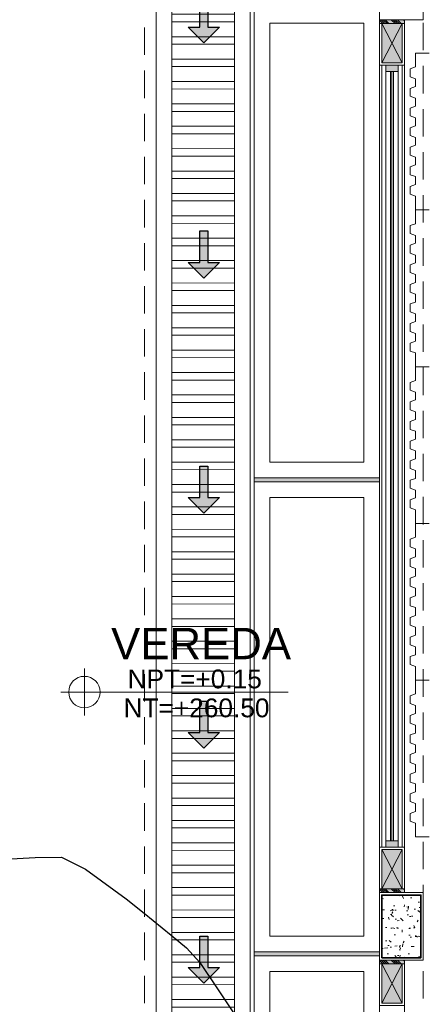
# Model space of a CAD drawing. Header units: millimetres. Extents: x -8931983 to 9630244, y 4 to 18563053.
# Tile 76 of 256: x 349101.46 to 349104.04, y 9281957.44 to 9281963.72. Entities that reach past the tile are written whole.
import ezdxf

# ---------------------------------------------------------------- set-up
doc = ezdxf.new("R2010")
doc.units = ezdxf.units.MM
doc.linetypes.add('CONTINUA', pattern=[0])
doc.linetypes.add('DASHED2', pattern=[0.375, 0.25, -0.125])
for name, color, linetype, lineweight in [('.', 7, 'Continuous', 0), ('0_ CUNETAS', 151, 'Continuous', 5), ('0_PROYECCIONES 1', 1, 'DASHED2', 0), ('0_TARRAJEO', 32, 'Continuous', 0), ('0_VANOS', 30, 'Continuous', 9), ('COLUMNAS', 3, 'Continuous', 35), ('COLUMNETAS TOP', 253, 'Continuous', 0), ('CUNETAS', 5, 'Continuous', 0), ('G-ANNO-DIMS', 7, 'Continuous', 5), ('JUNTAS DE DILATACIÓN', 160, 'CONTINUA', 9), ('Mobiliario', 43, 'Continuous', 5), ('MURO', 133, 'Continuous', 15), ('TARRAJEO', 32, 'Continuous', 0), ('TEXTO AMBIENTES', 7, 'Continuous', 30), ('vereda', 254, 'Continuous', 5)]:
    doc.layers.add(name, color=color, linetype=linetype, lineweight=lineweight)
for name, color, linetype, lineweight, true_color in [('0_COLUMNA ACHURADO', 250, 'Continuous', 0, 0x363636), ('0_TEXTURA PISOS', 252, 'Continuous', 0, 0x8c8c8c), ('LMOBILIARIO', 252, 'Continuous', 5, 0x898989)]:
    doc.layers.add(name, color=color, linetype=linetype, lineweight=lineweight, true_color=true_color)
doc.layers.add('C-TOPO', color=7, linetype='Continuous')
doc.styles.add('Arial_1', font='arial.ttf', dxfattribs={"height": 0.15})

# ---------------------------------------------------------------- blocks, each defined once
blk = doc.blocks.new('junta vereda 0.8')
at = {"layer": '.', "true_color": 0x939598}
h = blk.add_hatch(color=252, dxfattribs=at)
h.dxf.hatch_style = 1
h.paths.add_polyline_path([(0.0127000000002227, 0), (-0.0127000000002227, 0), (-0.0127000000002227, 0.799999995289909), (0.0127000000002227, 0.799999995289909)])
at = {"layer": '0_TEXTURA PISOS'}
h = blk.add_hatch(dxfattribs=at)
h.set_pattern_fill('ANGLE', color=256, angle=180)
h.set_pattern_definition([(180, (5477.765441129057, 1211.768031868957), (-9e-16, -6.985), [5.08, -1.905]), (270, (5477.765441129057, 1211.768031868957), (6.985, -1.3e-15), [5.08, -1.905])])
h.paths.add_polyline_path([(0.0127000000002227, 0), (-0.0127000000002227, 0), (-0.0127000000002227, 0.799999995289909), (0.0127000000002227, 0.799999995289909)])
at = {"layer": 'vereda'}
blk.add_lwpolyline([(0.0127000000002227, 0), (-0.0127000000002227, 0), (-0.0127000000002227, 0.799999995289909), (0.0127000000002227, 0.799999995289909)], close=True, dxfattribs=at)
blk = doc.blocks.new('verda pg edf 04')
at = {"layer": 'vereda', "elevation": -20.54863760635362}
for points in [[(-10.8149999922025, -23.38819999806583), (-10.8149999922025, -26.38819999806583), (-11.61499998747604, -26.38819999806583), (-11.61499998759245, -23.38819999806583)], [(-10.91499999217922, -23.4881999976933), (-10.91499999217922, -26.28819999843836), (-11.51499998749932, -26.28819999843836), (-11.51499998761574, -23.4881999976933)], [(-10.81499999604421, -26.41359999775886), (-10.81499999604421, -29.41359999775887), (-11.61499999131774, -29.41359999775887), (-11.61499999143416, -26.41359999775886)], [(-10.91499999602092, -26.51359999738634), (-10.91499999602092, -29.31359999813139), (-11.51499999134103, -29.31359999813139), (-11.51499999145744, -26.51359999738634)], [(-10.8149999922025, -29.4389999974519), (-10.8149999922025, -32.4389999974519), (-11.61499998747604, -32.4389999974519), (-11.61499998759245, -29.4389999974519)], [(-10.91499999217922, -29.53899999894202), (-10.91499999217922, -32.33899999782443), (-11.51499998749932, -32.33899999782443), (-11.51499998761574, -29.53899999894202)]]:
    blk.add_lwpolyline(points, close=True, dxfattribs=at)
at = {"layer": 'vereda', "rotation": 270}
for p in [(-11.61499998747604, -26.40089999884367, -20.54863760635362), (-11.61499999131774, -29.42629999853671, -20.54863760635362)]:
    blk.add_blockref('junta vereda 0.8', p, dxfattribs=at)
blk = doc.blocks.new('Cotas de elevación - M_Cota de elevación - Destino rellenado-517392-Nivel 1')
at = {"layer": 'G-ANNO-DIMS'}
for p, q in [((0, -0.0015), (0, 0.0015)), ((-0.0015, 0), (0.013, 0))]:
    blk.add_line(p, q, dxfattribs=at)
blk.add_circle((0, 0), 0.001, dxfattribs=at)
blk = doc.blocks.new('VEREDA EDF 04 PGG')
at = {"lineweight": 5}
blk.add_blockref('verda pg edf 04', (-1.215000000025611, -0.8150000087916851, 20.54863760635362), dxfattribs=at)
at = {"layer": 'TEXTO AMBIENTES', "xscale": 99.99999999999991, "yscale": 99.99999999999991, "zscale": 99.99999999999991}
blk.add_blockref('Cotas de elevación - M_Cota de elevación - Destino rellenado-517392-Nivel 1', (-13.91377764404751, -28.56975819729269, 20.54863761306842), dxfattribs=at)
at = {"layer": 'TEXTO AMBIENTES', "insert": (-14.34380075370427, -28.16068813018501, 20.54863761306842), "char_height": 0.2, "width": 2.349898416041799, "attachment_point": 1, "style": 'Arial_1'}
blk.add_mtext('\\pxqc;VEREDA', dxfattribs=at)
at = {"layer": 'TEXTO AMBIENTES', "char_height": 0.12, "width": 0.9021418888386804, "attachment_point": 1, "line_spacing_factor": 0.9417779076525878, "style": 'Arial_1'}
for s, insert in [('NPT=+0.15', (-13.63805802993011, -28.42636192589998, 20.54863761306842)), ('NT=+260.50', (-13.66388000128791, -28.61098314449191, 20.54863761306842))]:
    blk.add_mtext(s, dxfattribs=dict(at, insert=insert))
blk = doc.blocks.new('topooooo')
at = {"layer": 'C-TOPO', "color": 31, "linetype": 'Continuous', "lineweight": 25, "elevation": 1.617999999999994, "flags": 128}
blk.add_lwpolyline([(-138.7691999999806, -206.5728000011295), (-138.6567099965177, -206.4685092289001), (-138.5279999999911, -206.3578729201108), (-138.3623487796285, -206.3201136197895), (-138.2350707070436, -206.3140000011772), (-138.1378974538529, -206.3064160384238), (-138.0405152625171, -206.3014847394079), (-137.8941908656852, -206.2992749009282), (-137.671445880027, -206.2973530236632), (-137.5447483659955, -206.2972516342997), (-137.4819732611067, -206.3044453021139), (-137.4195343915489, -206.3140000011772), (-137.2259578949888, -206.3720816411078), (-137.0279999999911, -206.4314603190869)], dxfattribs=at)
blk = doc.blocks.new('*U3805')
at = {"layer": '.', "lineweight": 30}
h = blk.add_hatch(color=1, dxfattribs=at)
h.dxf.hatch_style = 1
h.paths.add_polyline_path([(-0.0249999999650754, -0.0500000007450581), (-0.0999999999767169, -0.0500000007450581), (0, -0.150000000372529), (0.1000000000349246, -0.0500000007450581), (0.0250000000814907, -0.0500000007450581), (0.0250000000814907, 0.1499999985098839), (-0.0249999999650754, 0.1499999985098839)])
at = {"layer": '0_ CUNETAS', "color": 1, "lineweight": 30}
blk.add_lwpolyline([(-0.099999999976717, -0.0500000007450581), (-0.0249999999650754, -0.0500000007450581), (-0.0249999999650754, 0.1499999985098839), (0.0250000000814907, 0.1499999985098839), (0.0250000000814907, -0.0500000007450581), (0.1000000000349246, -0.0500000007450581), (0, -0.150000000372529)], close=True, dxfattribs=at)
blk = doc.blocks.new('*U3868')
at = {"layer": '0_ CUNETAS', "color": 0, "linetype": 'ByBlock', "lineweight": -2, "transparency": 16777216}
for p in [(2.5e-15, 40.49999999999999), (2.4e-15, 39), (2.3e-15, 37.5), (2.2e-15, 36), (2.1e-15, 34.5)]:
    blk.add_blockref('*U3805', p, dxfattribs=at)
blk = doc.blocks.new('red drenaje')
at = {"layer": '0_ CUNETAS', "lineweight": 0}
h = blk.add_hatch(dxfattribs=at)
h.set_pattern_fill('ANSI32', color=256, scale=0.015, angle=135)
h.set_pattern_definition([(180, (7.209970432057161, 110.9101056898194), (0, -0.142875), []), (180, (7.162345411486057, 110.9577307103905), (0, -0.142875), [])])
h.paths.add_polyline_path([(-48.20003028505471, 69.903105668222), (-48.60003028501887, 69.90310566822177), (-48.60003028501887, 10.19298912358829), (-48.20003028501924, 10.19298912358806)])
for p, q in [((-48.70003028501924, 70.00310566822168), (-48.70003028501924, 10.19298912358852)), ((-48.10003028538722, 70.00310566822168), (-48.10003028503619, 10.1929891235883)), ((-48.60003028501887, 69.78010566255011), (-48.60003028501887, 10.19298912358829)), ((-48.20003028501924, 69.78010566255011), (-48.20003028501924, 10.19298912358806))]:
    blk.add_line(p, q, dxfattribs=at)
blk.add_lwpolyline([(-48.20003028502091, 10.19298912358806), (-48.20003028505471, 69.903105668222), (-48.60003028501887, 69.90310566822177), (-48.60003028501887, 10.19298912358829)], close=True, dxfattribs=at)
blk.add_blockref('*U3868', (-48.39571811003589, 5.224853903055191), dxfattribs=at)
blk = doc.blocks.new('*U1101')
at = {"linetype": 'Continuous', "lineweight": 0, "true_color": 0xbebebe}
for points in [[(3037.252435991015, 1360.543106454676), (3037.212435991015, 1360.543106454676), (3037.212435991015, 1360.463106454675), (3037.252435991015, 1360.463106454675)], [(3042.20243600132, 1360.543106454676), (3042.16243600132, 1360.543106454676), (3042.16243600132, 1360.463106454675), (3042.20243600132, 1360.463106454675)]]:
    blk.add_hatch(color=9, dxfattribs=at).paths.add_polyline_path(points)
at = {"layer": '0_VANOS', "linetype": 'Continuous'}
for p, q in [((3037.252435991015, 1360.513106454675), (3042.16243600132, 1360.513106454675)), ((3037.252435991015, 1360.503106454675), (3042.16243600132, 1360.503106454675)), ((3037.252435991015, 1360.493106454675), (3042.16243600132, 1360.493106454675))]:
    blk.add_line(p, q, dxfattribs=at)
for points in [[(3037.212435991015, 1360.543106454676), (3037.212435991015, 1360.463106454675), (3037.252435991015, 1360.463106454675), (3037.252435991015, 1360.543106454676)], [(3037.252435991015, 1360.543106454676), (3042.16243600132, 1360.543106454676), (3042.16243600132, 1360.463106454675), (3037.252435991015, 1360.463106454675)], [(3042.16243600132, 1360.543106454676), (3042.16243600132, 1360.463106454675), (3042.20243600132, 1360.463106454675), (3042.20243600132, 1360.543106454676)]]:
    blk.add_lwpolyline(points, close=True, dxfattribs=at)
blk = doc.blocks.new('columnas bloque talleres')
at = {"layer": '0_COLUMNA ACHURADO'}
h = blk.add_hatch(dxfattribs=at)
h.set_pattern_fill('AR-CONC', color=256, scale=0.00088, angle=90.00000000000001)
h.set_pattern_definition([(140, (-11259.36727244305, -3123.992211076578), (0.0140263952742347, 0.1603225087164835), [0.016764, -0.184404]), (85.00000000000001, (-11259.36727244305, -3123.992211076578), (-0.1681300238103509, -0.0310142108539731), [0.0134112, -0.1475237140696]), (190.4514447, (-11259.36610357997, -3123.978850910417), (-0.1541036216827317, 0.1293082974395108), [0.014247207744, -0.156719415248]), (136.1842, (-11259.41197644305, -3123.992211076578), (0.0369972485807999, 0.2385495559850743), [0.025146, -0.2766059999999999]), (186.63555761, (-11259.40889336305, -3123.972331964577), (-0.2177349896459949, 0.2089156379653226), [0.0213708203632, -0.2350793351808]), (81.18415117, (-11259.41197644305, -3123.992211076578), (-0.2177349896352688, 0.2089156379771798), [0.0201167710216, -0.2212845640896]), (111, (-11259.40080044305, -3123.969859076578), (0.0899933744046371, 0.1334206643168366), [0.016764, -0.184404]), (56.00000000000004, (-11259.40080044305, -3123.969859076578), (-0.1620854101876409, 0.0543857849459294), [0.0134112, -0.1475232]), (161.451445, (-11259.39330099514, -3123.958740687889), (-0.0720920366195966, 0.1878064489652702), [0.014247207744, -0.1567191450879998]), (127.5, (-11259.36727244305, -3123.992211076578), (-0.0744084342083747, 0.0027179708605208), [0, -0.14573504, 0, -0.1497584, 0, -0.148082]), (97.49999999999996, (-11259.36727244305, -3123.992211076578), (-0.0881589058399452, 0.0588013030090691), [0, -0.08538464, 0, -0.14238224, 0, -0.0564388]), (57.50000000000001, (-11259.36727244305, -3124.042056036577), (0.0050412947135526, 0.1193197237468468), [0, -0.05588, 0, -0.1743456, 0, -0.2313432]), (47.5, (-11259.36727244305, -3124.064408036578), (-0.0223753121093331, 0.1303536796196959), [0, -0.072644, 0, -0.11578336, 0, -0.1642872])])
h.paths.add_polyline_path([(-10.79999999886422, -29.45000001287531), (-10.79999999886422, -29.05000001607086), (-10.54999999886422, -29.05000001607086), (-10.54999999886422, -29.45000001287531)])
at = {"layer": '0_TARRAJEO', "lineweight": 0}
for points, elevation in [([(-10.81499999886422, -23.46500000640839), (-10.81499999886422, -23.03500000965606), (-10.53499999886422, -23.03500000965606), (-10.53499999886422, -23.46500000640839)], 1.7594175e-09), ([(-10.81499999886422, -29.46500001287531), (-10.81499999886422, -29.03500001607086), (-10.53499999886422, -29.03500001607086), (-10.53499999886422, -29.46500001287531)], 2.6068392e-09)]:
    blk.add_lwpolyline(points, close=True, dxfattribs=dict(at, elevation=elevation))
at = {"layer": 'COLUMNAS', "color": 6, "elevation": 2.6068392e-09}
blk.add_lwpolyline([(-10.79999999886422, -29.45000001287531), (-10.79999999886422, -29.05000001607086), (-10.54999999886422, -29.05000001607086), (-10.54999999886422, -29.45000001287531)], close=True, dxfattribs=at)
blk = doc.blocks.new('cher')
at = {"layer": 'Mobiliario', "color": 9, "lineweight": 0, "true_color": 0xc7c8ca}
for p, q in [((-0.2827122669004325, 0.3772214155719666), (-0.3770257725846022, 0.282973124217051)), ((-0.2544377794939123, 0.3489273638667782), (-0.3487512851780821, 0.2546790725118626)), ((-0.2355881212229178, 0.3300646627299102), (-0.3299016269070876, 0.2358163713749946)), ((0.1273330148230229, 0.155519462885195), (-0.0470263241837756, 0.3299994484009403)), ((-0.0239343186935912, 0.3729109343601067), (-0.0427970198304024, 0.354061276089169)), ((0.1645720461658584, 0.2125681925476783), (0.0043499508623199, 0.3729011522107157)), ((-0.1273232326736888, -0.1272351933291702), (0.1273232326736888, 0.1272351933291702)), ((0.1456995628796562, 0.1654342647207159), (0.1645622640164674, 0.1842839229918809)), ((-0.3475609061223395, 0.0365667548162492), (-0.3664236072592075, 0.0177170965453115)), ((-0.329966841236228, 0.0472545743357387), (-0.1556075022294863, -0.1272254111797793)), ((-0.3664333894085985, -0.0105671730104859), (-0.20621129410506, -0.1709001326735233)), ((-0.1779270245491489, -0.1709099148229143), (-0.1590643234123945, -0.1520602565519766))]:
    blk.add_line(p, q, dxfattribs=at)
for centre, radius, start, end in [((-0.1413398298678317, 0.2357511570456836), 0.20000000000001, 61.28943103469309, 134.9801841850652), ((-0.1413398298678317, 0.2357511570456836), 0.160000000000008, 61.33361385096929, 134.9801841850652), ((-0.0549245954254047, 0.3936511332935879), 0.0200001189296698, 241.1127005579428, 61.50543512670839), ((-0.0097970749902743, 0.3587639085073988), 0.020000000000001, 44.98018418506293, 134.9801841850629), ((-0.1413398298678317, 0.2357511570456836), 0.13333333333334, 44.98018418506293, 134.9801841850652), ((-0.0286597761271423, 0.3399142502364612), 0.020000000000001, 134.9801841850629, 224.9801841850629), ((-0.2356533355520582, 0.1415028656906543), 0.20000000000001, 134.9801841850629, 207.6477611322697), ((-0.2356533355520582, 0.1415028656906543), 0.160000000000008, 134.9801841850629, 207.3477227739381), ((-0.2356533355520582, 0.1415028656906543), 0.13333333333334, 134.9801841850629, 224.9801841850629), ((0.1504250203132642, 0.1984309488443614), 0.020000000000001, 314.980184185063, 44.98018418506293), ((0.1315623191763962, 0.1795812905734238), 0.020000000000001, 224.9801841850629, 314.980184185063), ((0.1131859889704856, 0.1413822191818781), 0.020000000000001, 314.980184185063, 44.98018418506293), ((-0.395293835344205, 0.0583482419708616), 0.0200054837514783, 206.1811537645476, 28.84766781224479), ((-0.3522863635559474, 0.0035700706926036), 0.020000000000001, 134.9801841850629, 224.9801841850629), ((-0.3334236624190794, 0.022419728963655), 0.020000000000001, 44.98018418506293, 134.9801841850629), ((0.1082974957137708, -0.3630189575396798), 0.3333333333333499, 134.9801841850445, 134.9801841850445), ((-0.1732015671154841, -0.1379132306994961), 0.020000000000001, 314.980184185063, 44.98018418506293), ((-0.1920642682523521, -0.1567628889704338), 0.020000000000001, 224.9801841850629, 314.980184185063), ((-0.1414604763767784, -0.1130881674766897), 0.020000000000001, 224.9801841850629, 314.9801841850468)]:
    blk.add_arc(centre, radius, start, end, dxfattribs=at)
blk = doc.blocks.new('bloque pg edf 04')
at = {"layer": '.', "true_color": 0xadddf7, "transparency": 33554572}
h = blk.add_hatch(color=141, dxfattribs=at)
h.dxf.hatch_style = 1
h.paths.add_polyline_path([(-10.82999999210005, 11.65000002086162), (-10.82999999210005, 11.62500002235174), (-10.66999999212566, 11.62500002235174), (-10.66999999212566, 11.65000002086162)])
h = blk.add_hatch(color=141, dxfattribs=at)
h.dxf.hatch_style = 1
h.paths.add_polyline_path([(-10.82999998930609, 6.10500000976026), (-10.82999998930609, 6.080000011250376), (-10.6699999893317, 6.080000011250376), (-10.6699999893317, 6.10500000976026)])
h = blk.add_hatch(color=141, dxfattribs=at)
h.dxf.hatch_style = 1
h.paths.add_polyline_path([(-10.82999999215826, 5.65000001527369), (-10.82999999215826, 5.625000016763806), (-10.66999999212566, 5.625000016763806), (-10.66999999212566, 5.65000001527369)])
at = {"layer": 'COLUMNETAS TOP', "true_color": 0xc0c0c0}
for points in [[(-10.68499999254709, 11.62500002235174), (-10.68499999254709, 11.37500002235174), (-10.81499999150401, 11.37500002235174), (-10.81499999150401, 11.62500002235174)], [(-10.68499998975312, 6.35500000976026), (-10.68499998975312, 6.10500000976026), (-10.81499998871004, 6.10500000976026), (-10.81499998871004, 6.35500000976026)], [(-10.81499999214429, 5.625000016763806), (-10.81499999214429, 5.375000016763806), (-10.68499999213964, 5.375000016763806), (-10.68499999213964, 5.625000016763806)]]:
    blk.add_hatch(color=9, dxfattribs=at).paths.add_polyline_path(points)
at = {"layer": 'JUNTAS DE DILATACIÓN'}
h = blk.add_hatch(dxfattribs=at)
h.set_pattern_fill('ANSI34', color=256, scale=0.0029, angle=90.09396363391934)
h.set_pattern_definition([(135.0939636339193, (1522.311894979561, -5575.295869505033), (-0.0389999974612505, -0.0391281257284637), []), (135.0939636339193, (1522.311873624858, -5575.282848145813), (-0.0389999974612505, -0.0391281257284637), []), (135.0939636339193, (1522.311852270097, -5575.26982678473), (-0.0389999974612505, -0.0391281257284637), []), (135.0939636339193, (1522.311830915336, -5575.25680539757), (-0.0389999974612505, -0.0391281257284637), [])])
h.paths.add_polyline_path([(-10.82999999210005, 11.65000002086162), (-10.82999999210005, 11.62500002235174), (-10.66999999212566, 11.62500002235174), (-10.66999999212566, 11.65000002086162)])
h = blk.add_hatch(dxfattribs=at)
h.set_pattern_fill('ANSI34', color=256, scale=0.0029, angle=90.09396363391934)
h.set_pattern_definition([(135.0939636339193, (1522.311894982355, -5580.840869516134), (-0.0389999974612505, -0.0391281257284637), []), (135.0939636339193, (1522.311873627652, -5580.827848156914), (-0.0389999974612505, -0.0391281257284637), []), (135.0939636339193, (1522.311852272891, -5580.814826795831), (-0.0389999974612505, -0.0391281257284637), []), (135.0939636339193, (1522.31183091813, -5580.801805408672), (-0.0389999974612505, -0.0391281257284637), [])])
h.paths.add_polyline_path([(-10.82999998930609, 6.10500000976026), (-10.82999998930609, 6.080000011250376), (-10.6699999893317, 6.080000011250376), (-10.6699999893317, 6.10500000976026)])
h = blk.add_hatch(dxfattribs=at)
h.set_pattern_fill('ANSI34', color=256, scale=0.0029, angle=90.09396363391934)
h.set_pattern_definition([(135.0939636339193, (1522.311894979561, -5581.295869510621), (-0.0389999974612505, -0.0391281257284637), []), (135.0939636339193, (1522.3118736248, -5581.282848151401), (-0.0389999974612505, -0.0391281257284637), []), (135.0939636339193, (1522.311852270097, -5581.269826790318), (-0.0389999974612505, -0.0391281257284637), []), (135.0939636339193, (1522.311830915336, -5581.256805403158), (-0.0389999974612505, -0.0391281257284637), [])])
h.paths.add_polyline_path([(-10.82999999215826, 5.65000001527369), (-10.82999999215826, 5.625000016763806), (-10.66999999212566, 5.625000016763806), (-10.66999999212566, 5.65000001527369)])
at = {"layer": '0_PROYECCIONES 1', "ltscale": 0.7}
for points, elevation in [([(-12.32985116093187, 36.63000003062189), (1.50014883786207, 36.63000003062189), (1.50014883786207, -1.499999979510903), (-12.32985116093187, -1.499999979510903)], 20.54863760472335), ([(-10.54999999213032, 34.50000003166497), (-10.82999999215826, 34.50000003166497), (-10.82999999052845, 0.7300000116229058), (-10.54999999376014, 0.7300000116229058)], -684.9177665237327)]:
    blk.add_lwpolyline(points, close=True, dxfattribs=dict(at, elevation=elevation))
at = {"layer": 'COLUMNETAS TOP'}
for p, q in [((-10.68499999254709, 11.37500002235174, 20.54863760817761), (-10.81499999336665, 11.62500002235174, 20.54863760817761)), ((-10.68499999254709, 11.62500002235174, 20.54863760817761), (-10.81499999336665, 11.37500002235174, 20.54863760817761)), ((-10.68499998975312, 6.10500000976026, 20.54863760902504), (-10.81499999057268, 6.35500000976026, 20.54863760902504)), ((-10.68499998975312, 6.35500000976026, 20.54863760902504), (-10.81499999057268, 6.10500000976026, 20.54863760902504)), ((-10.81499999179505, 5.625000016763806, 20.54863760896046), (-10.68499999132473, 5.375000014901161, 20.54863760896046)), ((-10.81499999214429, 5.375000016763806, 20.54863760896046), (-10.68499999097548, 5.625000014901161, 20.54863760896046))]:
    blk.add_line(p, q, dxfattribs=at)
for points, elevation in [([(-10.68499999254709, 11.62500002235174), (-10.68499999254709, 11.37500002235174), (-10.81499999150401, 11.37500002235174), (-10.81499999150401, 11.62500002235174)], 20.54863760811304), ([(-10.68499998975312, 6.35500000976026), (-10.68499998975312, 6.10500000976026), (-10.81499998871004, 6.10500000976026), (-10.81499998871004, 6.35500000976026)], 20.54863760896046), ([(-10.81499999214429, 5.625000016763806), (-10.81499999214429, 5.375000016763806), (-10.68499999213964, 5.375000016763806), (-10.68499999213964, 5.625000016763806)], 20.54863760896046)]:
    blk.add_lwpolyline(points, close=True, dxfattribs=dict(at, elevation=elevation))
at = {"layer": 'JUNTAS DE DILATACIÓN'}
for points, elevation in [([(-10.82999999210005, 11.65000002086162), (-10.82999999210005, 11.62500002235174), (-10.66999999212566, 11.62500002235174), (-10.66999999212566, 11.65000002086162)], 20.54863760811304), ([(-10.82999998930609, 6.10500000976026), (-10.82999998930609, 6.080000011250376), (-10.6699999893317, 6.080000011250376), (-10.6699999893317, 6.10500000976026)], 20.54863760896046), ([(-10.82999999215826, 5.65000001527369), (-10.82999999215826, 5.625000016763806), (-10.66999999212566, 5.625000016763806), (-10.66999999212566, 5.65000001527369)], 20.54863760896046)]:
    blk.add_lwpolyline(points, close=True, dxfattribs=dict(at, elevation=elevation))
at = {"layer": 'LMOBILIARIO', "lineweight": 5}
blk.add_line((-10.66999999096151, 5.199999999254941), (-10.66999999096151, 5.65000001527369, 20.54863760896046), dxfattribs=at)
at = {"layer": 'LMOBILIARIO', "lineweight": 0}
for points in [[(-10.51168772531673, 11.43600963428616), (-10.59918772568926, 11.43600963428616), (-10.59918772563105, 11.34850963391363), (-10.63418772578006, 11.33600963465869), (-10.63418772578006, 11.28600963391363), (-10.59918772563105, 11.27350963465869), (-10.59918772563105, 11.22350963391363), (-10.63418772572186, 11.21100963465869), (-10.63418772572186, 11.16100963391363), (-10.59918772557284, 11.14850963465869), (-10.59918772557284, 11.09850963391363), (-10.63418772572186, 11.08600963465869), (-10.63418772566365, 11.03600963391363), (-10.59918772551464, 11.02350963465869), (-10.59918772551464, 10.97350963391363), (-10.63418772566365, 10.96100963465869), (-10.63418772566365, 10.93600963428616), (-10.63418772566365, 10.91100963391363), (-10.59918772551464, 10.89850963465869), (-10.59918772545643, 10.84850963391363), (-10.63418772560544, 10.83600963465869), (-10.63418772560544, 10.78600963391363), (-10.59918772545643, 10.77350963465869), (-10.59918772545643, 10.72350963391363), (-10.63418772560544, 10.71100963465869), (-10.63418772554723, 10.66100963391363), (-10.59918772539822, 10.64850963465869), (-10.59918772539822, 10.59850963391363), (-10.63418772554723, 10.58600963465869), (-10.63418772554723, 10.53600963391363), (-10.59918772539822, 10.52350963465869), (-10.59918772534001, 10.43600963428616), (-10.51168772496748, 10.43600963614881)], [(-10.51168777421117, 10.43600963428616), (-10.5991877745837, 10.43600963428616), (-10.5991877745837, 10.34850963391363), (-10.63418777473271, 10.33600963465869), (-10.63418777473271, 10.28600963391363), (-10.5991877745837, 10.27350963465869), (-10.59918777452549, 10.22350963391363), (-10.6341877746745, 10.21100963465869), (-10.6341877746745, 10.16100963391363), (-10.59918777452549, 10.14850963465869), (-10.59918777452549, 10.09850963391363), (-10.63418777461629, 10.08600963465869), (-10.63418777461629, 10.03600963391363), (-10.59918777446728, 10.02350963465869), (-10.59918777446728, 9.973509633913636), (-10.63418777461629, 9.961009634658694), (-10.63418777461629, 9.936009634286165), (-10.63418777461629, 9.911009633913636), (-10.59918777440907, 9.898509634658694), (-10.59918777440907, 9.848509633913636), (-10.63418777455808, 9.836009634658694), (-10.63418777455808, 9.786009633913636), (-10.59918777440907, 9.773509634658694), (-10.59918777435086, 9.723509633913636), (-10.63418777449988, 9.711009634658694), (-10.63418777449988, 9.661009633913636), (-10.59918777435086, 9.648509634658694), (-10.59918777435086, 9.598509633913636), (-10.63418777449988, 9.586009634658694), (-10.63418777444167, 9.536009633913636), (-10.59918777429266, 9.523509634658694), (-10.59918777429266, 9.436009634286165), (-10.51168777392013, 9.43600963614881)], [(-10.51168782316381, 9.436009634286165), (-10.59918782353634, 9.436009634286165), (-10.59918782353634, 9.348509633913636), (-10.63418782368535, 9.336009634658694), (-10.63418782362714, 9.286009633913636), (-10.59918782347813, 9.273509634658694), (-10.59918782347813, 9.223509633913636), (-10.63418782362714, 9.211009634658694), (-10.63418782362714, 9.161009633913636), (-10.59918782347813, 9.148509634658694), (-10.59918782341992, 9.098509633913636), (-10.63418782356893, 9.086009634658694), (-10.63418782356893, 9.036009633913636), (-10.59918782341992, 9.023509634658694), (-10.59918782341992, 8.973509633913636), (-10.63418782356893, 8.961009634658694), (-10.63418782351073, 8.936009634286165), (-10.63418782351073, 8.911009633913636), (-10.59918782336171, 8.898509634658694), (-10.59918782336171, 8.848509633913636), (-10.63418782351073, 8.836009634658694), (-10.63418782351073, 8.786009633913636), (-10.59918782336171, 8.773509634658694), (-10.59918782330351, 8.723509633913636), (-10.63418782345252, 8.711009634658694), (-10.63418782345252, 8.661009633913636), (-10.59918782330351, 8.648509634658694), (-10.59918782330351, 8.598509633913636), (-10.63418782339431, 8.586009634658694), (-10.63418782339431, 8.536009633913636), (-10.5991878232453, 8.523509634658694), (-10.5991878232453, 8.436009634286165), (-10.51168782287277, 8.43600963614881)], [(-10.51168787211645, 8.436009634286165), (-10.59918787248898, 8.436009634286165), (-10.59918787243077, 8.348509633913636), (-10.63418787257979, 8.336009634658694), (-10.63418787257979, 8.286009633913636), (-10.59918787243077, 8.273509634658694), (-10.59918787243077, 8.223509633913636), (-10.63418787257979, 8.211009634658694), (-10.63418787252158, 8.161009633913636), (-10.59918787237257, 8.148509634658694), (-10.59918787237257, 8.098509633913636), (-10.63418787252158, 8.086009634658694), (-10.63418787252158, 8.036009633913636), (-10.59918787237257, 8.023509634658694), (-10.59918787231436, 7.973509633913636), (-10.63418787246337, 7.961009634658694), (-10.63418787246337, 7.936009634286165), (-10.63418787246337, 7.911009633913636), (-10.59918787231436, 7.898509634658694), (-10.59918787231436, 7.848509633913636), (-10.63418787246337, 7.836009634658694), (-10.63418787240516, 7.786009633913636), (-10.59918787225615, 7.773509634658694), (-10.59918787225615, 7.723509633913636), (-10.63418787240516, 7.711009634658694), (-10.63418787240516, 7.661009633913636), (-10.59918787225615, 7.648509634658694), (-10.59918787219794, 7.598509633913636), (-10.63418787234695, 7.586009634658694), (-10.63418787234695, 7.536009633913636), (-10.59918787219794, 7.523509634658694), (-10.59918787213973, 7.436009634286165), (-10.51168787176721, 7.43600963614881)], [(-10.51168792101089, 7.436009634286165), (-10.59918792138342, 7.436009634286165), (-10.59918792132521, 7.348509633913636), (-10.63418792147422, 7.336009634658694), (-10.63418792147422, 7.286009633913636), (-10.59918792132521, 7.273509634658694), (-10.59918792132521, 7.223509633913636), (-10.63418792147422, 7.211009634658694), (-10.63418792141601, 7.161009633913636), (-10.599187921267, 7.148509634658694), (-10.599187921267, 7.098509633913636), (-10.63418792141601, 7.086009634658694), (-10.63418792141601, 7.036009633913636), (-10.599187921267, 7.023509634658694), (-10.59918792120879, 6.973509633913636), (-10.6341879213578, 6.961009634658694), (-10.6341879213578, 6.936009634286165), (-10.6341879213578, 6.911009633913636), (-10.59918792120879, 6.898509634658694), (-10.59918792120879, 6.848509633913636), (-10.6341879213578, 6.836009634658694), (-10.6341879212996, 6.786009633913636), (-10.59918792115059, 6.773509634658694), (-10.59918792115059, 6.723509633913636), (-10.6341879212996, 6.711009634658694), (-10.6341879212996, 6.661009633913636), (-10.59918792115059, 6.648509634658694), (-10.59918792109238, 6.598509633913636), (-10.63418792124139, 6.586009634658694), (-10.63418792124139, 6.536009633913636), (-10.59918792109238, 6.523509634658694), (-10.59918792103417, 6.436009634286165), (-10.51168792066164, 6.43600963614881)]]:
    blk.add_lwpolyline(points, dxfattribs=at)
at = {"layer": 'MURO'}
for p, q in [((-10.81499999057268, 11.36000002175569), (-10.81499999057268, 6.370000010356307)), ((-10.68499998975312, 11.36000002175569), (-10.68499998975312, 6.370000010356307))]:
    blk.add_line(p, q, dxfattribs=at)
at = {"layer": 'TARRAJEO'}
for p, q in [((-10.82999998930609, 6.370000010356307), (-10.82999998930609, 11.36000002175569)), ((-10.66999998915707, 11.36000002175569), (-10.66999998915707, 6.370000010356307))]:
    blk.add_line(p, q, dxfattribs=at)
for points, elevation in [([(-10.66999999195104, 11.62500002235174), (-10.66999999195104, 11.36000002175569), (-10.82999999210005, 11.36000002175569), (-10.82999999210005, 11.62500002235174)], 20.54863760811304), ([(-10.66999998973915, 6.370000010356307), (-10.66999998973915, 6.10500000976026), (-10.82999998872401, 6.10500000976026), (-10.82999998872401, 6.370000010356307)], 20.54863760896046), ([(-10.82999999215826, 5.625000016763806), (-10.82999999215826, 5.360000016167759), (-10.66999999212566, 5.360000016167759), (-10.66999999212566, 5.625000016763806)], 20.54863760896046)]:
    blk.add_lwpolyline(points, close=True, dxfattribs=dict(at, elevation=elevation))
at = {"rotation": 135.0198158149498}
blk.add_blockref('cher', (-10.07069234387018, 5.144124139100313), dxfattribs=at)
at = {"layer": '0_VANOS', "rotation": 270}
blk.add_blockref('*U1101', (-1371.253106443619, 3048.572436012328, 20.54863760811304), dxfattribs=at)
at = {"layer": 'vereda'}
blk.add_blockref('columnas bloque talleres', (-0.0149999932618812, 35.11500002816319, 20.54863760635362), dxfattribs=at)

msp = doc.modelspace()

# ---------------------------------------------------------------- linework, layer by layer
at = {"layer": 'TARRAJEO'}
msp.add_lwpolyline([(349103.7596656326, 9281987.204492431), (349114.5896656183, 9281987.204492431), (349114.5896656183, 9281952.07452054), (349103.7596656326, 9281952.07452054)], close=True, dxfattribs=at)

# ---------------------------------------------------------------- block references
at = {"lineweight": 5}
msp.add_blockref('VEREDA EDF 04 PGG', (349115.7896656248, 9281988.004492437), dxfattribs=at)
at = {"layer": 'vereda', "rotation": 320.4010421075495}
msp.add_blockref('topooooo', (349340.0046675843, 9282029.08654123, 261.841), dxfattribs=at)

# ---------------------------------------------------------------- next in the draw order: block references
at = {"lineweight": 5}
msp.add_blockref('bloque pg edf 04', (349114.589665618, 9281952.074492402), dxfattribs=at)

# ---------------------------------------------------------------- next in the draw order: block references
at = {"layer": 'CUNETAS', "color": 84, "lineweight": 30}
msp.add_blockref('red drenaje', (349151.0346959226, 9281918.001386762), dxfattribs=at)

doc.saveas('drawing.dxf')
